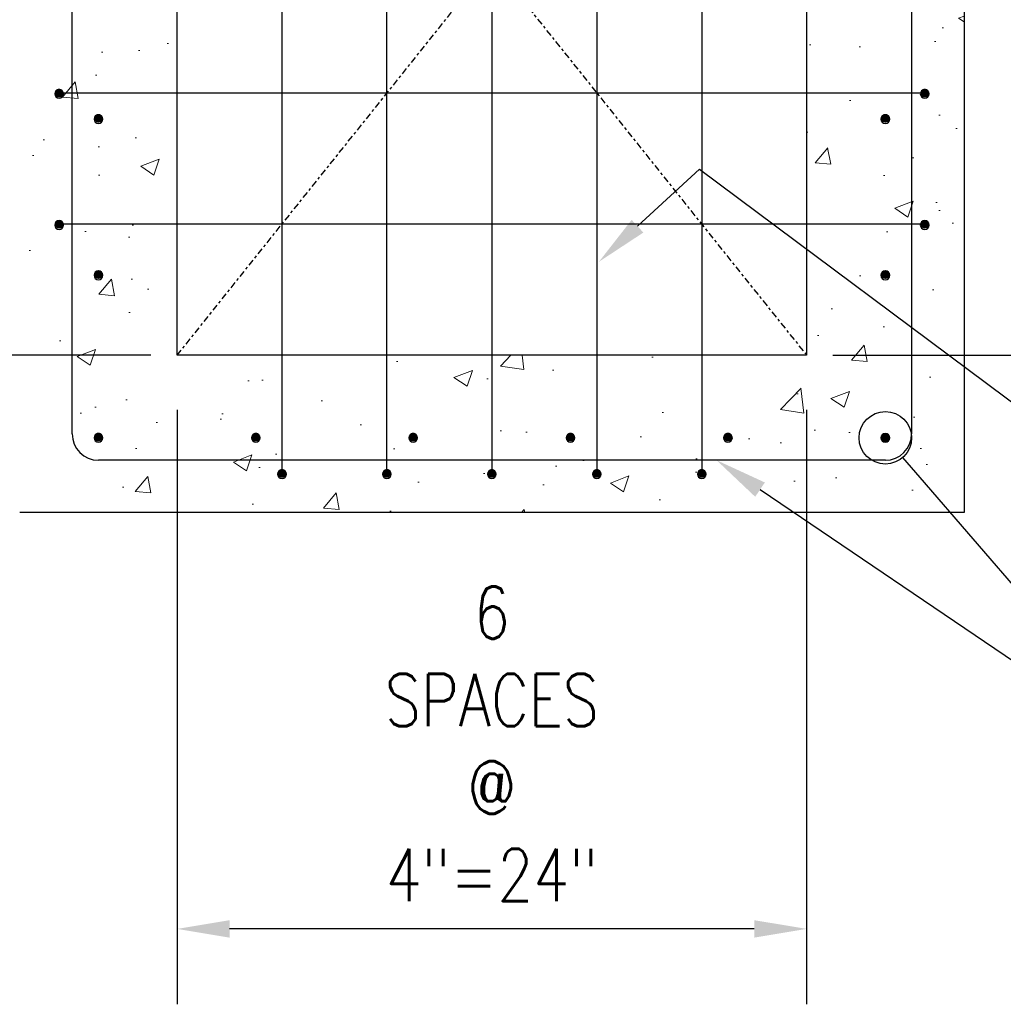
# Model space of a CAD drawing. Header units: inches. Extents: x 2 to 995, y -38 to 322.
# Tile 4 of 38: x 242 to 279, y 20 to 58. Entities that reach past the tile are written whole.
import ezdxf
from ezdxf import colors
from ezdxf.entities.mleader import LeaderData, LeaderLine
from ezdxf.math import Vec2, Vec3

# ---------------------------------------------------------------- set-up
doc = ezdxf.new("R2010")
doc.units = ezdxf.units.IN
doc.header["$MEASUREMENT"] = 0
doc.linetypes.add('Center 1_4_', pattern=[0.53125, 0.25, -0.09375, 0.09375, -0.09375])
for name, color, linetype in [('A-DETL', 3, 'Continuous'), ('A-DETL-CNTR', 2, 'Center 1_4_'), ('A-DETL-MEDM', 3, 'Continuous'), ('M-DETL-HVY', 4, 'Continuous'), ('S-ANNO-DIMS', 1, 'Continuous')]:
    doc.layers.add(name, color=color, linetype=linetype)
doc.layers.add('A-WALL-PATT', color=9, linetype='Continuous', lineweight=18, true_color=0x808080)
doc.layers.add('G-ANNO-TEXT', color=2, linetype='Continuous', lineweight=25)
doc.styles.add('Annotative', font='romans.shx', dxfattribs={"width": 0.8, "height": 0.125})
doc.dimstyles.new('Annotative', dxfattribs={"dimscale": 0, "dimtxt": 0.125, "dimasz": 0.125, "dimexe": 0.179688, "dimexo": 0.0625, "dimgap": 0.09, "dimtad": 1, "dimdec": 3, "dimzin": 3, "dimdsep": 46, "dimlunit": 4, "dimtxsty": 'Annotative', "dimcen": 0.09, "dimclrt": 2, "dimazin": 2, "dimtfac": 1, "dimtdec": 3, "dimtmove": 1, "dimatfit": 3, "dimfxl": 1, "dimtfill": 1, "dimfrac": 2, "dimtolj": 1, "dimtzin": 0, "dimarcsym": 0})

# ---------------------------------------------------------------- blocks, each defined once
blk = doc.blocks.new('*D40')
at = {"layer": 'Defpoints', "color": 0, "transparency": 16777216}
for p in [(247.66, 74.734), (234.604, 44.734), (247.651, 44.734)]:
    blk.add_point(p, dxfattribs=at)
at = {"layer": 'S-ANNO-DIMS', "color": 0, "lineweight": -2, "transparency": 16777216}
for p, q in [((246.66, 74.734), (231.729, 74.734)), ((246.651, 44.734), (231.729, 44.734))]:
    blk.add_line(p, q, dxfattribs=at)
at = {"layer": 'S-ANNO-DIMS', "color": 1, "lineweight": -2, "transparency": 16777216}
blk.add_line((234.604, 72.734), (234.604, 46.734), dxfattribs=at)
at = {"layer": 'S-ANNO-DIMS', "color": 1, "transparency": 16777216}
for points in [[(234.271, 72.734), (234.937, 72.734), (234.604, 74.734)], [(234.271, 46.734), (234.937, 46.734), (234.604, 44.734)]]:
    blk.add_solid(points, dxfattribs=at)
at = {"layer": 'S-ANNO-DIMS', "color": 2, "transparency": 16777216, "insert": (231.973, 59.734), "char_height": 2, "attachment_point": 5, "rotation": 90, "style": 'Annotative', "bg_fill": 3, "box_fill_scale": 1.25, "bg_fill_color": 256, "bg_fill_true_color": 13158600, "bg_fill_transparency": 0}
blk.add_mtext('\\A1;2\'-6"', dxfattribs=at)
blk = doc.blocks.new('_DotBlank')
at = {"color": 0, "linetype": 'ByBlock', "lineweight": -2}
blk.add_line((-0.5, 0), (-1, 0), dxfattribs=at)
blk.add_circle((0, 0), 0.5, dxfattribs=at)
blk = doc.blocks.new('*D41')
at = {"layer": 'Defpoints', "color": 0, "transparency": 16777216}
for p in [(271.651, 74.734), (271.651, 44.734), (286.776, 44.734)]:
    blk.add_point(p, dxfattribs=at)
at = {"layer": 'S-ANNO-DIMS', "color": 0, "lineweight": -2, "transparency": 16777216}
for p, q in [((272.651, 74.734), (289.651, 74.734)), ((272.651, 44.734), (289.651, 44.734))]:
    blk.add_line(p, q, dxfattribs=at)
at = {"layer": 'S-ANNO-DIMS', "color": 1, "lineweight": -2, "transparency": 16777216}
blk.add_line((286.776, 72.734), (286.776, 46.734), dxfattribs=at)
at = {"layer": 'S-ANNO-DIMS', "color": 1, "transparency": 16777216}
for points in [[(286.442, 72.734), (287.109, 72.734), (286.776, 74.734)], [(286.442, 46.734), (287.109, 46.734), (286.776, 44.734)]]:
    blk.add_solid(points, dxfattribs=at)
at = {"layer": 'S-ANNO-DIMS', "color": 2, "transparency": 16777216, "insert": (284.145, 59.734), "char_height": 2, "attachment_point": 5, "rotation": 90, "style": 'Annotative', "bg_fill": 3, "box_fill_scale": 1.25, "bg_fill_color": 256, "bg_fill_true_color": 13158600, "bg_fill_transparency": 0}
blk.add_mtext('\\A1;6 SPC\'S @ 5" = 30"', dxfattribs=at)
blk = doc.blocks.new('*D42')
at = {"layer": 'Defpoints', "color": 0, "transparency": 16777216}
for p in [(247.651, 43.661), (271.651, 43.661), (247.651, 22.862)]:
    blk.add_point(p, dxfattribs=at)
at = {"layer": 'S-ANNO-DIMS', "color": 0, "lineweight": -2, "transparency": 16777216}
for p, q in [((247.651, 42.661), (247.651, 19.987)), ((271.651, 42.661), (271.651, 19.987))]:
    blk.add_line(p, q, dxfattribs=at)
at = {"layer": 'S-ANNO-DIMS', "color": 1, "lineweight": -2, "transparency": 16777216}
blk.add_line((269.651, 22.862), (249.651, 22.862), dxfattribs=at)
at = {"layer": 'S-ANNO-DIMS', "color": 1, "transparency": 16777216}
for points in [[(249.651, 23.195), (249.651, 22.529), (247.651, 22.862)], [(269.651, 23.195), (269.651, 22.529), (271.651, 22.862)]]:
    blk.add_solid(points, dxfattribs=at)
at = {"layer": 'S-ANNO-DIMS', "color": 2, "transparency": 16777216, "insert": (259.651, 29.921), "char_height": 2, "width": 1.82567, "attachment_point": 5, "style": 'Annotative', "bg_fill": 3, "box_fill_scale": 1.25, "bg_fill_color": 256, "bg_fill_true_color": 13158600, "bg_fill_transparency": 0}
blk.add_mtext('\\A1;6 SPACES\\P@ 4"=24"', dxfattribs=at)
blk = doc.blocks.new('*D60')
at = {"layer": 'Defpoints', "color": 0, "transparency": 16777216}
for p in [(247.651, 44.734), (234.604, 38.734), (241.651, 38.734)]:
    blk.add_point(p, dxfattribs=at)
at = {"layer": 'S-ANNO-DIMS', "color": 1, "lineweight": -2, "transparency": 16777216}
for p, q in [((234.604, 46.734), (234.604, 48.734)), ((234.604, 44.734), (234.604, 38.734)), ((234.604, 36.734), (234.604, 25.95))]:
    blk.add_line(p, q, dxfattribs=at)
at = {"layer": 'S-ANNO-DIMS', "color": 0, "lineweight": -2, "transparency": 16777216}
for p, q in [((246.651, 44.734), (231.729, 44.734)), ((240.651, 38.734), (231.729, 38.734))]:
    blk.add_line(p, q, dxfattribs=at)
at = {"layer": 'S-ANNO-DIMS', "color": 1, "transparency": 16777216}
for points in [[(234.271, 46.734), (234.937, 46.734), (234.604, 44.734)], [(234.271, 36.734), (234.937, 36.734), (234.604, 38.734)]]:
    blk.add_solid(points, dxfattribs=at)
at = {"layer": 'S-ANNO-DIMS', "color": 2, "transparency": 16777216, "insert": (230.307, 29.333), "char_height": 2, "attachment_point": 5, "rotation": 90, "style": 'Annotative', "bg_fill": 3, "box_fill_scale": 1.25, "bg_fill_color": 256, "bg_fill_true_color": 13158600, "bg_fill_transparency": 0}
blk.add_mtext('\\A1;6"\\PTYP', dxfattribs=at)

msp = doc.modelspace()

# ---------------------------------------------------------------- hatches: boundary and pattern name
at = {"layer": 'A-DETL'}
h = msp.add_hatch(color=256, dxfattribs=at)
h.dxf.hatch_style = 1
h.paths.add_polyline_path([(243.1507, 54.5677), (243.1939, 54.5734), (243.2341, 54.5901), (243.2686, 54.6166), (243.2951, 54.6511), (243.3117, 54.6913), (243.3174, 54.7344), (243.3117, 54.7776), (243.2951, 54.8177), (243.2686, 54.8523), (243.2341, 54.8788), (243.1939, 54.8954), (243.1507, 54.9011), (243.1076, 54.8954), (243.0674, 54.8788), (243.0329, 54.8523), (243.0064, 54.8177), (242.9898, 54.7776), (242.9841, 54.7344), (242.9898, 54.6913), (243.0064, 54.6511), (243.0329, 54.6166), (243.0674, 54.5901), (243.1076, 54.5734)])
h = msp.add_hatch(color=256, dxfattribs=at)
h.dxf.hatch_style = 1
h.paths.add_polyline_path([(276.1507, 54.5677), (276.1939, 54.5734), (276.2341, 54.5901), (276.2686, 54.6166), (276.2951, 54.6511), (276.3117, 54.6913), (276.3174, 54.7344), (276.3117, 54.7776), (276.2951, 54.8177), (276.2686, 54.8523), (276.2341, 54.8788), (276.1939, 54.8954), (276.1507, 54.9011), (276.1076, 54.8954), (276.0674, 54.8788), (276.0329, 54.8523), (276.0064, 54.8177), (275.9898, 54.7776), (275.9841, 54.7344), (275.9898, 54.6913), (276.0064, 54.6511), (276.0329, 54.6166), (276.0674, 54.5901), (276.1076, 54.5734)])
h = msp.add_hatch(color=256, dxfattribs=at)
h.dxf.hatch_style = 1
h.paths.add_polyline_path([(244.6507, 53.6085), (244.6939, 53.6142), (244.7341, 53.6309), (244.7686, 53.6574), (244.7951, 53.6919), (244.8117, 53.7321), (244.8174, 53.7752), (244.8117, 53.8183), (244.7951, 53.8585), (244.7686, 53.8931), (244.7341, 53.9195), (244.6939, 53.9362), (244.6507, 53.9419), (244.6076, 53.9362), (244.5674, 53.9195), (244.5329, 53.8931), (244.5064, 53.8585), (244.4898, 53.8183), (244.4841, 53.7752), (244.4898, 53.7321), (244.5064, 53.6919), (244.5329, 53.6574), (244.5674, 53.6309), (244.6076, 53.6142)])
h = msp.add_hatch(color=256, dxfattribs=at)
h.dxf.hatch_style = 1
h.paths.add_polyline_path([(274.6507, 53.6085), (274.6939, 53.6142), (274.7341, 53.6309), (274.7686, 53.6574), (274.7951, 53.6919), (274.8117, 53.7321), (274.8174, 53.7752), (274.8117, 53.8183), (274.7951, 53.8585), (274.7686, 53.8931), (274.7341, 53.9195), (274.6939, 53.9362), (274.6507, 53.9419), (274.6076, 53.9362), (274.5674, 53.9195), (274.5329, 53.8931), (274.5064, 53.8585), (274.4898, 53.8183), (274.4841, 53.7752), (274.4898, 53.7321), (274.5064, 53.6919), (274.5329, 53.6574), (274.5674, 53.6309), (274.6076, 53.6142)])
h = msp.add_hatch(color=256, dxfattribs=at)
h.dxf.hatch_style = 1
h.paths.add_polyline_path([(243.1507, 49.5677), (243.2049, 49.578), (243.2341, 49.5901), (243.2686, 49.6166), (243.2951, 49.6511), (243.3117, 49.6913), (243.3174, 49.7344), (243.3117, 49.7776), (243.2951, 49.8177), (243.2686, 49.8523), (243.2341, 49.8788), (243.1939, 49.8954), (243.1507, 49.9011), (243.1076, 49.8954), (243.0674, 49.8788), (243.0329, 49.8523), (243.0064, 49.8177), (242.9898, 49.7776), (242.9841, 49.7344), (242.9898, 49.6913), (243.0064, 49.6511), (243.0329, 49.6166), (243.0674, 49.5901), (243.1076, 49.5734)])
h = msp.add_hatch(color=256, dxfattribs=at)
h.dxf.hatch_style = 1
h.paths.add_polyline_path([(276.1507, 49.5677), (276.2049, 49.578), (276.2341, 49.5901), (276.2686, 49.6166), (276.2951, 49.6511), (276.3117, 49.6913), (276.3174, 49.7344), (276.3117, 49.7776), (276.2951, 49.8177), (276.2686, 49.8523), (276.2341, 49.8788), (276.1939, 49.8954), (276.1507, 49.9011), (276.1076, 49.8954), (276.0674, 49.8788), (276.0329, 49.8523), (276.0064, 49.8177), (275.9898, 49.7776), (275.9841, 49.7344), (275.9898, 49.6913), (276.0064, 49.6511), (276.0329, 49.6166), (276.0674, 49.5901), (276.1076, 49.5734)])
h = msp.add_hatch(color=256, dxfattribs=at)
h.dxf.hatch_style = 1
h.paths.add_polyline_path([(244.6507, 47.6493), (244.6939, 47.655), (244.7341, 47.6717), (244.7686, 47.6981), (244.7951, 47.7327), (244.8117, 47.7729), (244.8174, 47.816), (244.8117, 47.8591), (244.7951, 47.8993), (244.7686, 47.9339), (244.7341, 47.9603), (244.6939, 47.977), (244.6507, 47.9827), (244.6076, 47.977), (244.5674, 47.9603), (244.5329, 47.9339), (244.5064, 47.8993), (244.4898, 47.8591), (244.4841, 47.816), (244.4898, 47.7729), (244.5064, 47.7327), (244.5329, 47.6981), (244.5674, 47.6717), (244.6076, 47.655)])
h = msp.add_hatch(color=256, dxfattribs=at)
h.dxf.hatch_style = 1
h.paths.add_polyline_path([(274.6507, 47.6493), (274.6939, 47.655), (274.7341, 47.6717), (274.7686, 47.6981), (274.7951, 47.7327), (274.8117, 47.7729), (274.8174, 47.816), (274.8117, 47.8591), (274.7951, 47.8993), (274.7686, 47.9339), (274.7341, 47.9603), (274.6939, 47.977), (274.6507, 47.9827), (274.6076, 47.977), (274.5674, 47.9603), (274.5329, 47.9339), (274.5064, 47.8993), (274.4898, 47.8591), (274.4841, 47.816), (274.4898, 47.7729), (274.5064, 47.7327), (274.5329, 47.6981), (274.5674, 47.6717), (274.6076, 47.655)])
h = msp.add_hatch(color=256, dxfattribs=at)
h.dxf.hatch_style = 1
h.paths.add_polyline_path([(244.6507, 41.4524), (244.6939, 41.4581), (244.7341, 41.4748), (244.7686, 41.5013), (244.7951, 41.5358), (244.8117, 41.576), (244.8174, 41.6191), (244.8117, 41.6622), (244.7951, 41.7024), (244.7686, 41.737), (244.7341, 41.7634), (244.6939, 41.7801), (244.6507, 41.7858), (244.6076, 41.7801), (244.5674, 41.7634), (244.5329, 41.737), (244.5064, 41.7024), (244.4898, 41.6622), (244.4841, 41.6191), (244.4905, 41.5742), (244.5064, 41.5358), (244.5329, 41.5013), (244.5674, 41.4748), (244.6076, 41.4581)])
h = msp.add_hatch(color=256, dxfattribs=at)
h.dxf.hatch_style = 1
h.paths.add_polyline_path([(250.6507, 41.4524), (250.6939, 41.4581), (250.7341, 41.4748), (250.7686, 41.5013), (250.7951, 41.5358), (250.8117, 41.576), (250.8174, 41.6191), (250.8117, 41.6622), (250.7951, 41.7024), (250.7686, 41.737), (250.7341, 41.7634), (250.6939, 41.7801), (250.6507, 41.7858), (250.6076, 41.7801), (250.5674, 41.7634), (250.5329, 41.737), (250.5064, 41.7024), (250.4898, 41.6622), (250.4841, 41.6191), (250.4898, 41.576), (250.5064, 41.5358), (250.5329, 41.5013), (250.5674, 41.4748), (250.6076, 41.4581)])
h = msp.add_hatch(color=256, dxfattribs=at)
h.dxf.hatch_style = 1
h.paths.add_polyline_path([(256.6507, 41.4524), (256.6939, 41.4581), (256.7341, 41.4748), (256.7686, 41.5013), (256.7951, 41.5358), (256.8117, 41.576), (256.8174, 41.6191), (256.8117, 41.6622), (256.7951, 41.7024), (256.7469, 41.7536), (256.7341, 41.7634), (256.6939, 41.7801), (256.6507, 41.7858), (256.6076, 41.7801), (256.5674, 41.7634), (256.5329, 41.737), (256.5064, 41.7024), (256.4898, 41.6622), (256.4841, 41.6191), (256.4898, 41.576), (256.5064, 41.5358), (256.5329, 41.5013), (256.5674, 41.4748), (256.6076, 41.4581)])
h = msp.add_hatch(color=256, dxfattribs=at)
h.dxf.hatch_style = 1
h.paths.add_polyline_path([(262.6507, 41.4524), (262.6939, 41.4581), (262.7341, 41.4748), (262.7686, 41.5013), (262.7951, 41.5358), (262.8117, 41.576), (262.8174, 41.6191), (262.8117, 41.6622), (262.7951, 41.7024), (262.7686, 41.737), (262.7341, 41.7634), (262.6939, 41.7801), (262.6507, 41.7858), (262.6076, 41.7801), (262.5674, 41.7634), (262.5329, 41.737), (262.5064, 41.7024), (262.4898, 41.6622), (262.4841, 41.6191), (262.4898, 41.576), (262.5064, 41.5358), (262.5329, 41.5013), (262.5674, 41.4748), (262.6076, 41.4581)])
h = msp.add_hatch(color=256, dxfattribs=at)
h.dxf.hatch_style = 1
h.paths.add_polyline_path([(268.6507, 41.4524), (268.6939, 41.4581), (268.7341, 41.4748), (268.7686, 41.5013), (268.7951, 41.5358), (268.8117, 41.576), (268.8174, 41.6191), (268.8117, 41.6622), (268.7951, 41.7024), (268.7686, 41.737), (268.7341, 41.7634), (268.6939, 41.7801), (268.6507, 41.7858), (268.6076, 41.7801), (268.5674, 41.7634), (268.5329, 41.737), (268.5064, 41.7024), (268.4898, 41.6622), (268.4841, 41.6191), (268.4898, 41.576), (268.5064, 41.5358), (268.5329, 41.5013), (268.5674, 41.4748), (268.6076, 41.4581)])
h = msp.add_hatch(color=256, dxfattribs=at)
h.dxf.hatch_style = 1
h.paths.add_polyline_path([(274.8174, 41.5879, 1), (274.4841, 41.5879, 1)])
h = msp.add_hatch(color=256, dxfattribs=at)
h.dxf.hatch_style = 1
h.paths.add_polyline_path([(251.6507, 40.0677), (251.6939, 40.0734), (251.7341, 40.0901), (251.7686, 40.1166), (251.7951, 40.1511), (251.8117, 40.1913), (251.8174, 40.2344), (251.8117, 40.2776), (251.7951, 40.3177), (251.7686, 40.3523), (251.7341, 40.3788), (251.6939, 40.3954), (251.6507, 40.4011), (251.6076, 40.3954), (251.5674, 40.3788), (251.5329, 40.3523), (251.5064, 40.3177), (251.4898, 40.2776), (251.4841, 40.2344), (251.4898, 40.1913), (251.5064, 40.1511), (251.5329, 40.1166), (251.5674, 40.0901), (251.6076, 40.0734)])
h = msp.add_hatch(color=256, dxfattribs=at)
h.dxf.hatch_style = 1
h.paths.add_polyline_path([(255.6507, 40.0677), (255.6939, 40.0734), (255.7341, 40.0901), (255.7686, 40.1166), (255.7951, 40.1511), (255.8117, 40.1913), (255.8174, 40.2344), (255.8117, 40.2776), (255.7951, 40.3177), (255.7686, 40.3523), (255.7341, 40.3788), (255.6939, 40.3954), (255.6507, 40.4011), (255.6076, 40.3954), (255.5674, 40.3788), (255.5329, 40.3523), (255.5064, 40.3177), (255.4898, 40.2776), (255.4841, 40.2344), (255.4898, 40.1913), (255.5064, 40.1511), (255.5329, 40.1166), (255.5674, 40.0901), (255.6076, 40.0734)])
h = msp.add_hatch(color=256, dxfattribs=at)
h.dxf.hatch_style = 1
h.paths.add_polyline_path([(259.6507, 40.0677), (259.6939, 40.0734), (259.7341, 40.0901), (259.7686, 40.1166), (259.7951, 40.1511), (259.8117, 40.1913), (259.8174, 40.2344), (259.8117, 40.2776), (259.7951, 40.3177), (259.7686, 40.3523), (259.7341, 40.3788), (259.6939, 40.3954), (259.6507, 40.4011), (259.6076, 40.3954), (259.5674, 40.3788), (259.5329, 40.3523), (259.5064, 40.3177), (259.4898, 40.2776), (259.4841, 40.2344), (259.4898, 40.1913), (259.5064, 40.1511), (259.5329, 40.1166), (259.5674, 40.0901), (259.6076, 40.0734)])
h = msp.add_hatch(color=256, dxfattribs=at)
h.dxf.hatch_style = 1
h.paths.add_polyline_path([(263.6507, 40.0677), (263.6939, 40.0734), (263.7341, 40.0901), (263.7686, 40.1166), (263.7951, 40.1511), (263.8117, 40.1913), (263.8174, 40.2344), (263.8117, 40.2776), (263.7951, 40.3177), (263.7686, 40.3523), (263.7341, 40.3788), (263.6939, 40.3954), (263.6507, 40.4011), (263.6076, 40.3954), (263.5674, 40.3788), (263.5329, 40.3523), (263.5064, 40.3177), (263.4898, 40.2776), (263.4841, 40.2344), (263.4898, 40.1913), (263.5064, 40.1511), (263.5329, 40.1166), (263.5674, 40.0901), (263.6076, 40.0734)])
h = msp.add_hatch(color=256, dxfattribs=at)
h.dxf.hatch_style = 1
h.paths.add_polyline_path([(267.6507, 40.0677), (267.6939, 40.0734), (267.7341, 40.0901), (267.7686, 40.1166), (267.7951, 40.1511), (267.8117, 40.1913), (267.8174, 40.2344), (267.8117, 40.2776), (267.7951, 40.3177), (267.7686, 40.3523), (267.7341, 40.3788), (267.6939, 40.3954), (267.6507, 40.4011), (267.6076, 40.3954), (267.5674, 40.3788), (267.5329, 40.3523), (267.5064, 40.3177), (267.4898, 40.2776), (267.4841, 40.2344), (267.4898, 40.1913), (267.5064, 40.1511), (267.5329, 40.1166), (267.5674, 40.0901), (267.6076, 40.0734)])
at = {"layer": 'A-WALL-PATT'}
h = msp.add_hatch(dxfattribs=at)
h.set_pattern_fill('AR-CONC', color=8, style=0)
h.set_pattern_definition([(50, (-802.091, -16.777), (7.172602, -0.62752), [0.75, -8.25]), (355, (-802.091, -16.777), (-1.387513, 7.52192), [0.6, -6.6]), (100.45144, (-801.4935, -16.829), (5.78509, 6.8944), [0.6374, -7.01142]), (46.1842, (-802.091, -14.777), (10.67241, -1.65519), [1.125, -12.375]), (96.6356, (-801.202, -14.915), (9.34662, 9.74119), [0.9561, -10.51714]), (351.1842, (-802.091, -14.777), (9.34662, 9.74119), [0.9, -9.9]), (21, (-801.091, -15.277), (5.96907, -4.02619), [0.75, -8.25]), (326, (-801.091, -15.277), (2.433153, 7.2515), [0.6, -6.6]), (71.45144, (-800.594, -15.6124), (8.402224, 3.22531), [0.6374, -7.01142]), (37.5, (-802.0912, -16.777), (0.1215986, 3.3289385), [0, -6.52, 0, -6.7, 0, -6.625]), (7.5, (-802.0912, -16.777), (2.630695, 3.944117), [0, -3.82, 0, -6.37, 0, -2.525]), (327.5, (-804.3212, -16.777), (5.3382244, -0.225549), [0, -2.5, 0, -7.8, 0, -10.35]), (317.5, (-805.321, -16.777), (5.831862, 1.00105), [0, -3.25, 0, -5.18, 0, -7.35])])
h.paths.add_polyline_path([(262.3924, 38.7344), (277.6507, 38.7344), (277.6507, 80.7344), (241.6507, 80.7344), (241.6507, 38.7344), (252.321, 38.7344)])
h.paths.add_polyline_path([(262.3924, 44.7344), (247.6507, 44.7344), (247.6507, 74.7344), (271.6507, 74.7344), (271.6507, 44.7344)])

# ---------------------------------------------------------------- linework, layer by layer
at = {"layer": 'A-DETL'}
for centre, start, end in [((243.1507, 54.7032), 0, 180), ((276.1507, 54.7032), 0, 180), ((243.1507, 54.7032), 180, 0), ((276.1507, 54.7032), 180, 0), ((244.6507, 53.744), 0, 180), ((244.6507, 53.744), 180, 0), ((274.6507, 53.744), 0, 180), ((274.6507, 53.744), 180, 0), ((243.1507, 49.7032), 0, 180), ((243.1507, 49.7032), 180, 0), ((276.1507, 49.7032), 0, 180), ((276.1507, 49.7032), 180, 0), ((244.6507, 47.7848), 0, 180), ((244.6507, 47.7848), 180, 0), ((274.6507, 47.7848), 0, 180), ((274.6507, 47.7848), 180, 0), ((244.6507, 41.5879), 0, 180), ((250.6507, 41.5879), 0, 180), ((256.6507, 41.5879), 0, 180), ((262.6507, 41.5879), 0, 180), ((268.6507, 41.5879), 0, 180), ((274.6507, 41.5879), 0, 180), ((244.6507, 41.5879), 180, 0), ((250.6507, 41.5879), 180, 0), ((256.6507, 41.5879), 180, 0), ((262.6507, 41.5879), 180, 0), ((268.6507, 41.5879), 180, 0), ((274.6507, 41.5879), 180, 0), ((251.6507, 40.2032), 0, 180), ((251.6507, 40.2032), 180, 0), ((255.6507, 40.2032), 0, 180), ((255.6507, 40.2032), 180, 0), ((259.6507, 40.2032), 0, 180), ((259.6507, 40.2032), 180, 0), ((263.6507, 40.2032), 0, 180), ((263.6507, 40.2032), 180, 0), ((267.6507, 40.2032), 0, 180), ((267.6507, 40.2032), 180, 0)]:
    msp.add_arc(centre, 0.1667, start, end, dxfattribs=at)
at = {"layer": 'A-DETL-CNTR'}
for p, q in [((247.6507, 44.7344), (271.6507, 74.7344)), ((247.6507, 74.7344), (271.6507, 44.7344))]:
    msp.add_line(p, q, dxfattribs=at)
at = {"layer": 'A-DETL-MEDM'}
for p, q in [((251.6507, 40.2344), (251.6507, 79.2344)), ((255.6507, 40.2344), (255.6507, 79.2344)), ((259.6507, 79.2344), (259.6507, 40.2344)), ((263.6507, 79.2344), (263.6507, 40.2344)), ((267.6507, 79.2344), (267.6507, 40.2344)), ((243.6507, 41.7344), (243.6507, 77.7344)), ((275.6507, 77.7344), (275.6507, 41.7344)), ((276.1507, 54.7344), (243.1507, 54.7344)), ((276.1507, 49.7344), (243.1507, 49.7344)), ((274.6507, 40.7344), (244.6507, 40.7344))]:
    msp.add_line(p, q, dxfattribs=at)
for centre, start, end in [((244.6507, 41.7344), 180, 270), ((274.6507, 41.7344), 270, 0)]:
    msp.add_arc(centre, 1, start, end, dxfattribs=at)
at = {"layer": 'M-DETL-HVY'}
for p, q in [((277.6507, 80.7344), (277.6507, 38.7344)), ((247.6507, 44.7344), (247.6507, 74.7344)), ((271.6507, 74.7344), (271.6507, 44.7344)), ((271.6507, 44.7344), (247.6507, 44.7344)), ((277.6507, 38.7344), (241.6507, 38.7344))]:
    msp.add_line(p, q, dxfattribs=at)

# ---------------------------------------------------------------- leaders
at = {"layer": 'G-ANNO-TEXT'}
ml = msp.add_multileader_mtext('Standard', dxfattribs=at)
ml.set_content('\\A1;#5 REINFORCING BARS (SECURITY BARS)', color=256, style='Annotative')
ml.set_leader_properties(color=1, linetype='ByLayer', lineweight=-1)
ml.build(insert=Vec2(0, 0))
ml.multileader.update_dxf_attribs({"text_right_attachment_type": 3, "dogleg_length": 0.125, "arrow_head_size": 2, "scale": 16})
ctx = ml.context
ctx.base_point, ctx.scale, ctx.char_height, ctx.arrow_head_size, ctx.landing_gap_size, ctx.plane_origin = Vec3(287.5204, 38.4377), 16, 2, 2, 1.44, Vec3(284.44, 13.4898)
ctx.right_attachment = 3
notes = []
notes.append((ctx, [(0, (1, 1, 0), (285.5204, 38.4377), (1, 0), 2, [(1, [(263.7325, 48.3012), (267.5606, 51.8324)], 0, [])])]))
ctx.mtext.insert, ctx.mtext.width, ctx.mtext.defined_height, ctx.mtext.flow_direction = Vec3(288.9604, 39.7711), 29.289091, 11.8531, 5
ml = msp.add_multileader_mtext('Standard', dxfattribs=at)
ml.set_content('\\A1;#4 TIES', color=256, style='Annotative')
ml.set_leader_properties(color=1, linetype='ByLayer', lineweight=-1)
ml.set_arrow_properties(name='DOTBLANK')
ml.build(insert=Vec2(0, 0))
ml.multileader.update_dxf_attribs({"text_right_attachment_type": 3, "dogleg_length": 0.125, "arrow_head_size": 2, "scale": 16})
ctx = ml.context
ctx.base_point, ctx.scale, ctx.char_height, ctx.arrow_head_size, ctx.landing_gap_size, ctx.plane_origin = Vec3(287.5204, 29.0199), 16, 2, 2, 1.44, Vec3(196.1275, 13.3179)
ctx.right_attachment = 3
notes.append((ctx, [(0, (1, 1, 0), (285.5204, 29.0199), (1, 0), 2, [(0, [(274.6507, 41.5879)], 0, [])])]))
ctx.mtext.insert, ctx.mtext.width, ctx.mtext.defined_height, ctx.mtext.flow_direction = Vec3(288.9604, 30.3533), 9.464607, 10.8531, 5
ml = msp.add_multileader_mtext('Standard', dxfattribs=at)
ml.set_content('\\A1;8" CRUSHED STONE OR GRAVEL', color=256, style='Annotative')
ml.set_leader_properties(color=1, linetype='ByLayer', lineweight=-1)
ml.build(insert=Vec2(0, 0))
ml.multileader.update_dxf_attribs({"text_right_attachment_type": 3, "dogleg_length": 0.125, "arrow_head_size": 2, "scale": 16})
ctx = ml.context
ctx.base_point, ctx.scale, ctx.char_height, ctx.arrow_head_size, ctx.landing_gap_size, ctx.plane_origin = Vec3(8.2839, 37.1554), 16, 2, 2, 1.44, Vec3(9.0323, 14.2745)
ctx.right_attachment = 3
notes.append((ctx, [(1, (1, 1, 0), (35.5639, 33.4411), (-1, 0), 2, [(0, [(76.0123, 40.0547)], 0, [])])]))
ctx.mtext.insert, ctx.mtext.width, ctx.mtext.defined_height, ctx.mtext.flow_direction = Vec3(9.7239, 38.1554), 23.125932, 10.6865, 5
for ctx, leaders in notes:
    for number, flags, end, landing, length, lines in leaders:
        leader = LeaderData()
        leader.index, (leader.has_last_leader_line, leader.has_dogleg_vector, leader.attachment_direction) = number, flags
        leader.last_leader_point, leader.dogleg_vector, leader.dogleg_length = Vec3(end), Vec3(landing), length
        for number, points, colour, breaks in lines:
            line = LeaderLine()
            line.index, line.vertices, line.color, line.breaks = number, Vec3.list(points), colors.encode_raw_color(colour), breaks
            leader.lines.append(line)
        ctx.leaders.append(leader)

# ---------------------------------------------------------------- next in the draw order: dimensions: what is measured, and where the dimension line sits
at = {"layer": 'S-ANNO-DIMS'}
dim = msp.add_linear_dim(base=(234.6039, 44.7344), p1=(247.6601, 74.7344), p2=(247.6507, 44.7344), angle=90, dimstyle='Annotative', override={"dimpost": '\\X', "dimclrd": 1, "dimtmove": 2}, dxfattribs=at)
dim.commit()
dim.dimension.update_dxf_attribs({"geometry": '*D40', "text_midpoint": (231.9734, 59.7344)})
dim = msp.add_linear_dim(base=(286.7757, 44.7344), p1=(271.6507, 74.7344), p2=(271.6507, 44.7344), angle=90, text='6 SPC\'S @ 5" = 30"\\X', dimstyle='Annotative', override={"dimpost": '\\X', "dimclrd": 1, "dimtmove": 2}, dxfattribs=at)
dim.commit()
dim.dimension.update_dxf_attribs({"geometry": '*D41', "text_midpoint": (286.7757, 59.7344)})
dim = msp.add_linear_dim(base=(247.6507, 22.8619), p1=(271.6507, 43.6606), p2=(247.6507, 43.6606), text='6 SPACES\\P@ 4"=24"', dimstyle='Annotative', override={"dimpost": '\\X', "dimclrd": 1, "dimtmove": 2}, dxfattribs=at)
dim.commit()
dim.dimension.update_dxf_attribs({"geometry": '*D42', "text_midpoint": (259.6507, 22.2909), "dimtype": 160})

# ---------------------------------------------------------------- next in the draw order: dimensions: what is measured, and where the dimension line sits
dim = msp.add_linear_dim(base=(234.6039, 38.7344), p1=(247.6507, 44.7344), p2=(241.6507, 38.7344), angle=90, text='<>\\PTYP', dimstyle='Annotative', override={"dimpost": '\\X', "dimclrd": 1, "dimtmove": 2}, dxfattribs=at)
dim.commit()
dim.dimension.update_dxf_attribs({"geometry": '*D60', "text_midpoint": (234.6039, 29.3325), "dimtype": 160})

# ---------------------------------------------------------------- next in the draw order: leaders
ml = msp.add_multileader_mtext('Standard', dxfattribs=at)
ml.set_content('', color=256, style='Annotative')
ml.set_leader_properties(color=1, linetype='ByLayer', lineweight=-1)
ml.build(insert=Vec2(0, 0))
ml.multileader.update_dxf_attribs({"has_dogleg": 0, "text_right_attachment_type": 3, "dogleg_length": 0.125, "arrow_head_size": 2, "scale": 16})
ctx = ml.context
ctx.base_point, ctx.scale, ctx.char_height, ctx.arrow_head_size, ctx.landing_gap_size, ctx.plane_origin = Vec3(285.5204, 29.0199), 16, 2, 2, 1.44, Vec3(269.8263, 41.2699)
ctx.right_attachment = 3
notes = []
notes.append((ctx, [(0, (1, 1, 0), (283.5204, 29.0199), (1, 0), 2, [(0, [(268.2169, 40.7344)], 0, [])])]))
ctx.mtext.insert, ctx.mtext.flow_direction = Vec3(286.9604, 30.0199), 5
for ctx, leaders in notes:
    for number, flags, end, landing, length, lines in leaders:
        leader = LeaderData()
        leader.index, (leader.has_last_leader_line, leader.has_dogleg_vector, leader.attachment_direction) = number, flags
        leader.last_leader_point, leader.dogleg_vector, leader.dogleg_length = Vec3(end), Vec3(landing), length
        for number, points, colour, breaks in lines:
            line = LeaderLine()
            line.index, line.vertices, line.color, line.breaks = number, Vec3.list(points), colors.encode_raw_color(colour), breaks
            leader.lines.append(line)
        ctx.leaders.append(leader)

doc.saveas('drawing.dxf')
